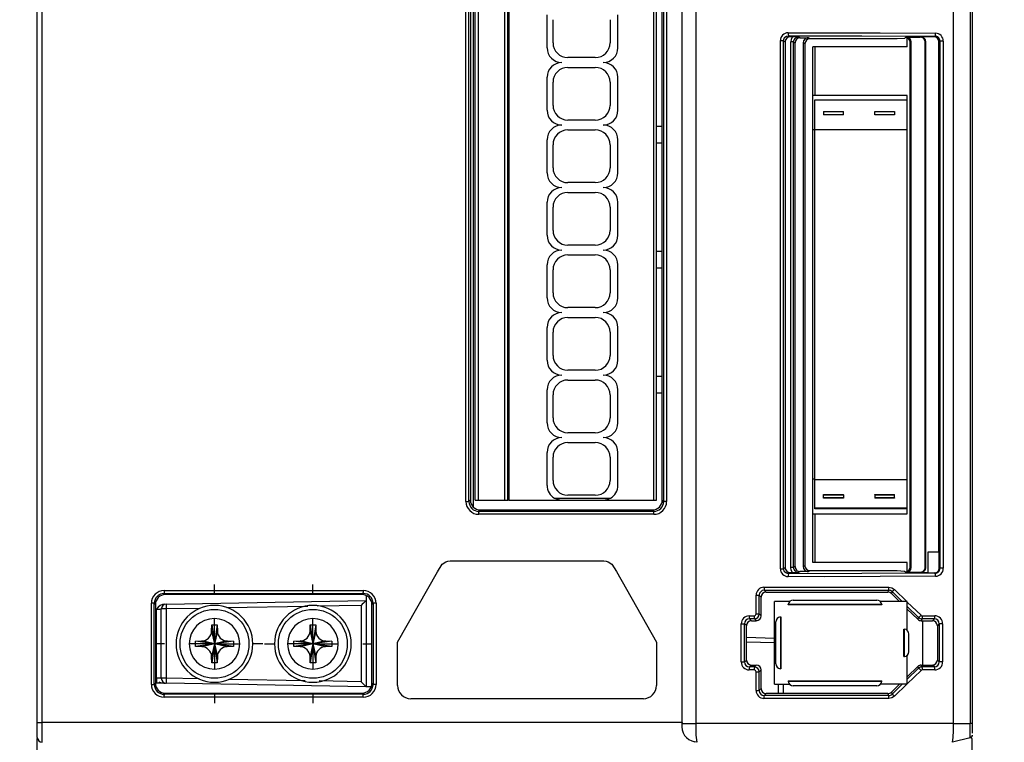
# Model space of a CAD drawing. Header units: millimetres. Extents: x 0 to 1118, y 0 to 864.
# Tile 5 of 24: x 310 to 410, y 259 to 332. Entities that reach past the tile are written whole.
import ezdxf

# ---------------------------------------------------------------- set-up
doc = ezdxf.new("R2010")
doc.units = ezdxf.units.MM
doc.header["$LTSCALE"] = 4
doc.linetypes.add('CENTERX2', pattern=[20.32, 12.7, -2.54, 2.54, -2.54])
doc.layers.add('CENTER', color=40, linetype='CENTERX2')
doc.layers.add('DIMENSIONS', color=140, linetype='Continuous', lineweight=25)
doc.styles.add('SLDTEXTSTYLE0', font='TXT', dxfattribs={"width": 0.7})
doc.dimstyles.new('SLDDIMSTYLE2', dxfattribs={"dimtxt": 8.632031, "dimasz": 13.208, "dimexe": 0, "dimexo": 0.0625, "dimgap": 2.158008, "dimtad": 0, "dimtih": 1, "dimtoh": 1, "dimrnd": 1e-09, "dimzin": 4, "dimdsep": 46, "dimtxsty": 'SLDTEXTSTYLE0', "dimsah": 1, "dimcen": 0.09, "dimadec": 0, "dimazin": 1, "dimtfac": 1, "dimtofl": 0, "dimtmove": 0, "dimatfit": 3, "dimfxl": 0, "dimfrac": 2, "dimtolj": 1, "dimtzin": 12, "dimarcsym": 0})
doc.dimstyles.new('SLDDIMSTYLE3', dxfattribs={"dimtxt": 8.632031, "dimasz": 13.208, "dimexe": 0, "dimexo": 0.0625, "dimgap": 2.158008, "dimtad": 0, "dimtih": 1, "dimtoh": 1, "dimrnd": 1e-09, "dimzin": 12, "dimdsep": 46, "dimtxsty": 'SLDTEXTSTYLE0', "dimsah": 1, "dimcen": 0.09, "dimadec": 0, "dimazin": 3, "dimtfac": 1, "dimtmove": 0, "dimatfit": 0, "dimfxl": 0, "dimfrac": 2, "dimtolj": 1, "dimtzin": 12, "dimarcsym": 0})

# ---------------------------------------------------------------- blocks, each defined once
blk = doc.blocks.new('_D_3')
at = {"layer": 'DIMENSIONS'}
for p, q in [((307.46, 418.61), (256.84, 418.61)), ((269.54, 418.61), (269.54, 344.26)), ((256.72, 328.61), (253.82, 328.61)), ((253.82, 328.61), (253.82, 314.89)), ((282.37, 328.61), (285.27, 328.61)), ((285.27, 328.61), (285.27, 314.89)), ((253.82, 314.89), (256.72, 314.89)), ((285.27, 314.89), (282.37, 314.89)), ((269.54, 238.61), (269.54, 312.95)), ((362.55, 238.61), (256.84, 238.61))]:
    blk.add_line(p, q, dxfattribs=at)
for points in [[(269.54, 418.61), (267.51, 405.4), (271.58, 405.4)], [(269.54, 238.61), (271.58, 251.82), (267.51, 251.82)]]:
    blk.add_solid(points, dxfattribs=at)
at = {"layer": 'DIMENSIONS', "char_height": 8.467, "attachment_point": 1, "style": 'SLDTEXTSTYLE0'}
for s, insert in [('180.0', (253.13, 341.45)), ('7.09', (256.72, 325.8))]:
    blk.add_mtext(s, dxfattribs=dict(at, insert=insert))
blk = doc.blocks.new('_D_4')
at = {"layer": 'DIMENSIONS'}
for p, q in [((410.41, 413.11), (457.22, 413.11)), ((444.52, 413.11), (444.52, 343.75)), ((431.7, 328.1), (428.8, 328.1)), ((428.8, 328.1), (428.8, 314.38)), ((457.35, 328.1), (460.25, 328.1)), ((460.25, 328.1), (460.25, 314.38)), ((428.8, 314.38), (431.7, 314.38)), ((460.25, 314.38), (457.35, 314.38)), ((444.52, 243.09), (444.52, 312.45)), ((410.41, 243.09), (457.22, 243.09))]:
    blk.add_line(p, q, dxfattribs=at)
for points in [[(444.52, 413.11), (442.49, 399.9), (446.55, 399.9)], [(444.52, 243.09), (446.55, 256.3), (442.49, 256.3)]]:
    blk.add_solid(points, dxfattribs=at)
at = {"layer": 'DIMENSIONS', "char_height": 8.467, "attachment_point": 1, "style": 'SLDTEXTSTYLE0'}
for s, insert in [('170.0', (428.11, 340.95)), ('6.69', (431.7, 325.29))]:
    blk.add_mtext(s, dxfattribs=dict(at, insert=insert))
blk = doc.blocks.new('_D_7')
at = {"layer": 'DIMENSIONS'}
for p, q in [((290.23, 243.09), (290.23, 268.49)), ((389.67, 243.09), (277.53, 243.09)), ((362.36, 238.61), (277.53, 238.61)), ((290.23, 211.6), (290.23, 238.61)), ((234, 211.6), (231.1, 211.6)), ((231.1, 211.6), (231.1, 197.88)), ((259.65, 211.6), (262.55, 211.6)), ((262.55, 211.6), (262.55, 197.88)), ((275.21, 211.6), (290.23, 211.6)), ((231.1, 197.88), (234, 197.88)), ((262.55, 197.88), (259.65, 197.88))]:
    blk.add_line(p, q, dxfattribs=at)
for points in [[(290.23, 243.09), (292.26, 256.3), (288.2, 256.3)], [(290.23, 238.61), (288.2, 225.4), (292.26, 225.4)]]:
    blk.add_solid(points, dxfattribs=at)
at = {"layer": 'DIMENSIONS', "char_height": 8.467, "attachment_point": 1, "style": 'SLDTEXTSTYLE0'}
for s, insert in [('4.5', (237.59, 224.45)), ('0.18', (234, 208.8))]:
    blk.add_mtext(s, dxfattribs=dict(at, insert=insert))
blk = doc.blocks.new('SW_CENTERMARKSYMBOL_0')
at = {"layer": 'CENTER', "color": 0}
for p, q in [((0, 5.08), (0, 6.04)), ((0, 0), (0, 2.54)), ((-5.08, 0), (-6.04, 0)), ((0, 0), (-2.54, 0)), ((0, 0), (0, -2.54)), ((0, 0), (2.54, 0)), ((5.08, 0), (6.04, 0)), ((0, -5.08), (0, -6.04))]:
    blk.add_line(p, q, dxfattribs=at)
blk = doc.blocks.new('SW_CENTERMARKSYMBOL_1')
at = {"layer": 'CENTER', "color": 0}
for p, q in [((0, 5.08), (0, 6.04)), ((0, 0), (0, 2.54)), ((-5.08, 0), (-6.04, 0)), ((0, 0), (-2.54, 0)), ((0, 0), (0, -2.54)), ((0, 0), (2.54, 0)), ((5.08, 0), (6.04, 0)), ((0, -5.08), (0, -6.04))]:
    blk.add_line(p, q, dxfattribs=at)

msp = doc.modelspace()

# ---------------------------------------------------------------- linework, layer by layer
for p, q in [((378.95, 387.263), (378.95, 260.505)), ((405.123, 260.506), (405.123, 387.263)), ((406.811, 387.514), (406.811, 260.506)), ((407.036, 387.684), (407.036, 260.505)), ((312.036, 260.606), (312.036, 386.894)), ((312.536, 260.606), (312.536, 386.894)), ((377.547, 260.606), (377.547, 386.894)), ((356.336, 374.618), (356.336, 282.493)), ((355.594, 283.062), (355.594, 374.049)), ((355.894, 283.062), (355.894, 374.049)), ((356.036, 373.907), (356.036, 283.204)), ((356.536, 283.206), (356.536, 373.906)), ((356.836, 373.906), (356.836, 283.206)), ((359.549, 283.206), (359.549, 373.906)), ((359.83, 283.206), (359.83, 373.906)), ((359.941, 373.906), (359.941, 283.206)), ((374.636, 373.906), (374.636, 283.206)), ((374.936, 283.206), (374.936, 373.906)), ((375.536, 283.204), (375.536, 373.907)), ((375.679, 374.049), (375.679, 283.062)), ((375.978, 374.049), (375.978, 283.062)), ((363.836, 329.156), (363.836, 332.506)), ((371.036, 329.156), (371.036, 332.506)), ((364.436, 329.656), (364.436, 332.006)), ((370.236, 332.006), (370.236, 329.656)), ((388.335, 330.676), (392.036, 330.681)), ((388.536, 330.265), (388.35, 330.377)), ((388.773, 330.265), (388.536, 330.265)), ((389.386, 330.25), (389.536, 330.16)), ((389.536, 330.16), (390.361, 330.16)), ((390.536, 330.056), (390.361, 330.16)), ((400.236, 330.187), (400.158, 330.108)), ((400.328, 330.241), (400.236, 330.187)), ((400.328, 330.241), (401.737, 330.241)), ((401.776, 330.265), (401.737, 330.241)), ((403.137, 330.265), (401.776, 330.265)), ((403.257, 330.337), (403.137, 330.265)), ((387.536, 276.235), (387.536, 329.876)), ((387.536, 329.876), (387.75, 329.876)), ((387.75, 329.876), (387.853, 329.876)), ((387.853, 276.235), (387.853, 329.876)), ((387.853, 329.876), (388.036, 329.767)), ((388.036, 329.767), (388.036, 276.344)), ((388.586, 276.359), (388.586, 329.752)), ((388.789, 329.752), (388.586, 329.752)), ((388.885, 329.752), (388.789, 329.752)), ((388.885, 276.359), (388.885, 329.752)), ((388.885, 329.752), (389.036, 329.662)), ((389.036, 276.449), (389.036, 329.662)), ((389.861, 329.662), (389.861, 276.449)), ((390.036, 329.557), (389.861, 329.662)), ((390.036, 329.557), (390.036, 276.554)), ((399.405, 330.056), (390.536, 330.056)), ((391.036, 329.256), (390.836, 329.256)), ((390.836, 324.305), (390.836, 329.256)), ((391.036, 329.256), (391.036, 324.305)), ((400.436, 329.256), (391.036, 329.256)), ((400.158, 330.108), (399.405, 330.056)), ((400.436, 329.256), (400.436, 330.143)), ((400.828, 329.743), (400.736, 329.688)), ((400.736, 276.423), (400.736, 329.688)), ((400.828, 276.368), (400.828, 329.743)), ((402.276, 329.767), (402.236, 329.743)), ((402.236, 276.368), (402.236, 329.743)), ((402.276, 329.767), (402.276, 276.344)), ((403.636, 329.767), (403.747, 329.833)), ((403.636, 277.906), (403.636, 329.767)), ((403.861, 329.833), (403.747, 329.833)), ((403.747, 329.833), (403.747, 276.278)), ((404.046, 329.833), (403.861, 329.833)), ((404.093, 329.833), (404.046, 329.833)), ((404.093, 329.833), (404.093, 276.278)), ((368.736, 328.156), (365.936, 328.156)), ((365.936, 327.156), (368.736, 327.156)), ((363.836, 322.806), (363.836, 326.156)), ((364.436, 323.306), (364.436, 325.656)), ((370.236, 325.656), (370.236, 323.306)), ((371.036, 322.806), (371.036, 326.156)), ((400.436, 324.305), (390.836, 324.305)), ((390.836, 320.805), (390.836, 324.305)), ((400.436, 323.869), (400.436, 324.305)), ((391.036, 323.869), (400.436, 323.869)), ((391.036, 323.825), (391.036, 323.869)), ((400.436, 323.825), (391.036, 323.825)), ((391.036, 320.805), (391.036, 323.825)), ((400.436, 323.825), (400.436, 323.869)), ((400.436, 320.805), (400.436, 323.825)), ((391.936, 322.696), (393.936, 322.696)), ((391.936, 322.683), (391.936, 322.696)), ((391.936, 322.683), (391.936, 322.356)), ((391.936, 322.683), (393.936, 322.683)), ((391.936, 322.356), (391.936, 322.343)), ((393.936, 322.356), (391.936, 322.356)), ((393.936, 322.343), (391.936, 322.343)), ((393.936, 322.683), (393.936, 322.696)), ((393.936, 322.356), (393.936, 322.683)), ((393.936, 322.356), (393.936, 322.343)), ((397.136, 322.696), (399.136, 322.696)), ((397.136, 322.683), (397.136, 322.696)), ((397.136, 322.356), (397.136, 322.683)), ((397.136, 322.683), (399.136, 322.683)), ((397.136, 322.356), (397.136, 322.343)), ((399.136, 322.356), (397.136, 322.356)), ((399.136, 322.343), (397.136, 322.343)), ((399.136, 322.696), (399.136, 322.683)), ((399.136, 322.683), (399.136, 322.356)), ((399.136, 322.356), (399.136, 322.343)), ((368.736, 321.806), (365.936, 321.806)), ((374.936, 321.206), (375.536, 321.206)), ((365.936, 320.806), (368.736, 320.806)), ((390.836, 285.366), (390.836, 320.805)), ((391.036, 320.805), (390.836, 320.805)), ((391.036, 285.305), (391.036, 320.805)), ((400.436, 320.805), (391.036, 320.805)), ((400.436, 285.305), (400.436, 320.805)), ((363.836, 316.456), (363.836, 319.806)), ((364.436, 316.956), (364.436, 319.306)), ((370.236, 319.306), (370.236, 316.956)), ((371.036, 316.456), (371.036, 319.806)), ((374.936, 319.506), (375.536, 319.506)), ((368.736, 315.456), (365.936, 315.456)), ((365.936, 314.456), (368.736, 314.456)), ((363.836, 310.106), (363.836, 313.456)), ((371.036, 310.106), (371.036, 313.456)), ((364.436, 310.606), (364.436, 312.956)), ((370.236, 312.956), (370.236, 310.606)), ((368.736, 309.106), (365.936, 309.106)), ((374.936, 308.506), (375.536, 308.506)), ((365.936, 308.106), (368.736, 308.106)), ((363.836, 303.756), (363.836, 307.106)), ((364.436, 304.256), (364.436, 306.606)), ((370.236, 306.606), (370.236, 304.256)), ((371.036, 303.756), (371.036, 307.106)), ((374.936, 306.806), (375.536, 306.806)), ((368.736, 302.756), (365.936, 302.756)), ((365.936, 301.756), (368.736, 301.756)), ((363.836, 297.406), (363.836, 300.756)), ((364.436, 297.906), (364.436, 300.256)), ((370.236, 300.256), (370.236, 297.906)), ((371.036, 297.406), (371.036, 300.756)), ((368.736, 296.406), (365.936, 296.406)), ((365.936, 295.406), (368.736, 295.406)), ((374.936, 295.806), (375.536, 295.806)), ((363.836, 291.056), (363.836, 294.406)), ((371.036, 291.056), (371.036, 294.406)), ((364.436, 291.556), (364.436, 293.906)), ((370.236, 293.906), (370.236, 291.556)), ((374.936, 294.106), (375.536, 294.106)), ((368.736, 290.056), (365.936, 290.056)), ((365.936, 289.056), (368.736, 289.056)), ((363.836, 284.706), (363.836, 288.056)), ((364.436, 285.206), (364.436, 287.556)), ((370.236, 287.556), (370.236, 285.206)), ((371.036, 284.706), (371.036, 288.056)), ((390.836, 285.366), (391.036, 285.366)), ((390.836, 281.806), (390.836, 285.366)), ((391.036, 285.305), (400.436, 285.305)), ((391.036, 282.375), (391.036, 285.305)), ((400.436, 282.375), (400.436, 285.305)), ((356.036, 283.204), (355.894, 283.062)), ((356.536, 283.206), (356.836, 283.206)), ((356.836, 283.206), (359.549, 283.206)), ((359.549, 283.206), (359.83, 283.206)), ((359.941, 283.206), (359.83, 283.206)), ((359.941, 283.206), (365.336, 283.206)), ((364.592, 283.403), (370.281, 283.403)), ((365.336, 283.206), (369.536, 283.206)), ((368.736, 283.706), (365.936, 283.706)), ((369.536, 283.206), (374.636, 283.206)), ((374.636, 283.206), (374.936, 283.206)), ((375.679, 283.062), (375.536, 283.204)), ((391.936, 283.768), (393.936, 283.768)), ((391.936, 283.756), (391.936, 283.768)), ((391.936, 283.428), (391.936, 283.756)), ((391.936, 283.756), (393.936, 283.756)), ((391.936, 283.415), (391.936, 283.428)), ((393.936, 283.428), (391.936, 283.428)), ((393.936, 283.415), (391.936, 283.415)), ((393.936, 283.756), (393.936, 283.768)), ((393.936, 283.756), (393.936, 283.428)), ((393.936, 283.428), (393.936, 283.415)), ((397.136, 283.768), (399.136, 283.768)), ((397.136, 283.756), (397.136, 283.768)), ((397.136, 283.756), (397.136, 283.428)), ((397.136, 283.756), (399.136, 283.756)), ((397.136, 283.428), (397.136, 283.415)), ((399.136, 283.428), (397.136, 283.428)), ((399.136, 283.415), (397.136, 283.415)), ((399.136, 283.756), (399.136, 283.768)), ((399.136, 283.428), (399.136, 283.756)), ((399.136, 283.428), (399.136, 283.415)), ((355.594, 283.062), (355.801, 283.062)), ((356.893, 282.063), (357.035, 282.206)), ((357.035, 282.206), (374.537, 282.206)), ((374.537, 282.206), (374.68, 282.063)), ((375.978, 283.062), (375.772, 283.062)), ((400.436, 282.375), (391.036, 282.375)), ((391.036, 282.33), (391.036, 282.375)), ((400.436, 282.33), (391.036, 282.33)), ((400.436, 282.33), (400.436, 282.375)), ((400.436, 281.806), (400.436, 282.33)), ((374.68, 282.063), (356.893, 282.063)), ((356.893, 281.764), (356.893, 281.97)), ((374.68, 281.764), (356.893, 281.764)), ((374.68, 281.764), (374.68, 281.97)), ((390.836, 281.806), (400.436, 281.806)), ((390.836, 276.855), (390.836, 281.806)), ((391.036, 281.806), (391.036, 276.855)), ((402.536, 277.906), (402.536, 275.814)), ((403.689, 277.906), (402.536, 277.906)), ((403.689, 276.313), (403.689, 277.906)), ((353.983, 277.035), (369.614, 277.035)), ((387.536, 276.235), (387.75, 276.235)), ((387.75, 276.235), (387.853, 276.235)), ((388.036, 276.344), (387.853, 276.235)), ((388.789, 276.359), (388.586, 276.359)), ((388.885, 276.359), (388.789, 276.359)), ((389.036, 276.449), (388.885, 276.359)), ((389.861, 276.449), (390.036, 276.554)), ((391.036, 276.855), (390.836, 276.855)), ((400.436, 276.855), (391.036, 276.855)), ((400.436, 275.968), (400.436, 276.855)), ((400.736, 276.423), (400.828, 276.368)), ((402.236, 276.368), (402.276, 276.344)), ((403.689, 276.313), (403.747, 276.278)), ((403.861, 276.278), (403.747, 276.278)), ((404.046, 276.278), (403.861, 276.278)), ((404.093, 276.278), (404.046, 276.278)), ((348.64, 268.766), (352.705, 275.938)), ((370.891, 275.94), (374.956, 268.77)), ((392.036, 275.43), (388.335, 275.435)), ((388.35, 275.734), (388.536, 275.846)), ((388.536, 275.846), (388.773, 275.846)), ((389.536, 275.951), (389.386, 275.861)), ((390.361, 275.951), (389.536, 275.951)), ((390.361, 275.951), (390.536, 276.056)), ((390.536, 276.056), (399.405, 276.056)), ((399.405, 276.056), (400.158, 276.003)), ((400.158, 276.003), (400.236, 275.924)), ((400.236, 275.924), (400.328, 275.87)), ((401.737, 275.87), (400.328, 275.87)), ((401.737, 275.87), (401.776, 275.846)), ((401.776, 275.846), (402.536, 275.846)), ((402.536, 275.814), (403.189, 275.814)), ((403.257, 275.774), (403.189, 275.814)), ((385.868, 274.349), (392.036, 274.349)), ((392.036, 274.349), (398.575, 274.349)), ((324.919, 274.021), (345.154, 274.021)), ((324.919, 274.021), (324.919, 273.815)), ((324.919, 273.722), (345.154, 273.722)), ((325.035, 273.606), (324.919, 273.722)), ((345.037, 273.606), (325.035, 273.606)), ((345.154, 273.722), (345.037, 273.606)), ((345.154, 274.021), (345.154, 273.815)), ((345.436, 273.519), (345.436, 273.006)), ((385.071, 271.651), (385.071, 273.547)), ((385.071, 273.547), (385.291, 273.547)), ((385.291, 273.547), (385.398, 273.547)), ((385.398, 271.651), (385.398, 273.547)), ((385.589, 273.354), (385.398, 273.547)), ((385.589, 271.458), (385.589, 273.354)), ((385.89, 274.051), (385.893, 274.051)), ((385.893, 274.051), (392.036, 274.05)), ((385.893, 274.051), (386.087, 273.856)), ((386.084, 273.856), (386.087, 273.856)), ((386.087, 273.856), (392.036, 273.856)), ((392.036, 274.05), (398.545, 274.051)), ((392.036, 273.856), (398.467, 273.856)), ((398.467, 273.856), (398.545, 274.051)), ((398.467, 273.856), (398.471, 273.856)), ((398.545, 274.051), (398.549, 274.051)), ((398.892, 273.908), (398.815, 273.714)), ((398.815, 273.714), (399.65, 272.904)), ((399.926, 272.904), (398.892, 273.908)), ((399.127, 274.123), (400.386, 272.904)), ((323.621, 264.488), (323.621, 272.723)), ((323.827, 272.723), (323.621, 272.723)), ((323.92, 264.488), (323.92, 272.723)), ((323.92, 272.723), (324.036, 272.607)), ((324.036, 272.607), (324.036, 264.604)), ((324.147, 265.122), (324.147, 272.134)), ((325.128, 272.151), (324.636, 272.151)), ((324.636, 265.105), (324.636, 272.151)), ((325.128, 272.651), (345.436, 273.006)), ((328.555, 272.211), (325.128, 272.151)), ((325.128, 272.151), (325.128, 265.105)), ((339.517, 272.402), (331.278, 272.258)), ((344.928, 272.497), (340.472, 272.419)), ((344.928, 272.497), (344.928, 264.76)), ((345.436, 273.006), (345.436, 264.251)), ((346.036, 272.607), (346.152, 272.723)), ((346.036, 264.604), (346.036, 272.607)), ((346.152, 272.723), (346.152, 264.488)), ((346.452, 272.723), (346.245, 272.723)), ((346.452, 272.723), (346.452, 264.488)), ((386.936, 264.504), (386.936, 272.904)), ((388.48, 272.904), (386.936, 272.904)), ((388.339, 272.564), (388.342, 272.606)), ((397.836, 272.564), (388.339, 272.564)), ((397.834, 272.606), (388.342, 272.606)), ((388.839, 273.056), (397.336, 273.056)), ((400.436, 272.904), (397.695, 272.904)), ((397.834, 272.606), (397.836, 272.564)), ((400.436, 269.965), (400.436, 272.904)), ((400.436, 272.855), (401.828, 271.508)), ((400.436, 272.139), (401.506, 271.098)), ((401.582, 271.292), (400.437, 272.407)), ((384.389, 271.151), (384.393, 271.151)), ((384.897, 271.151), (384.393, 271.151)), ((384.393, 271.151), (384.588, 270.956)), ((384.901, 271.151), (384.897, 271.151)), ((384.897, 271.151), (385.091, 270.956)), ((385.071, 271.651), (385.291, 271.651)), ((385.291, 271.651), (385.398, 271.651)), ((385.398, 271.651), (385.589, 271.458)), ((387.581, 271.335), (387.539, 271.333)), ((387.539, 271.333), (387.539, 266.078)), ((387.581, 271.335), (387.581, 266.076)), ((401.582, 271.292), (401.506, 271.098)), ((401.932, 271.152), (401.853, 270.956)), ((401.932, 271.152), (401.926, 271.152)), ((403.186, 271.153), (401.932, 271.152)), ((401.967, 271.451), (403.227, 271.451)), ((402.99, 270.956), (403.186, 271.153)), ((403.186, 271.153), (403.192, 271.152)), ((329.744, 269.898), (329.753, 270.544)), ((329.753, 270.544), (330.32, 270.544)), ((329.753, 270.544), (330.036, 268.606)), ((330.32, 270.544), (330.036, 268.606)), ((330.32, 270.544), (330.329, 269.898)), ((339.744, 269.898), (339.753, 270.544)), ((339.753, 270.544), (340.32, 270.544)), ((339.753, 270.544), (340.036, 268.606)), ((340.32, 270.544), (340.036, 268.606)), ((340.32, 270.544), (340.329, 269.898)), ((383.566, 266.765), (383.566, 270.646)), ((383.566, 270.646), (383.789, 270.646)), ((383.789, 270.646), (383.898, 270.646)), ((383.898, 266.765), (383.898, 270.646)), ((384.089, 270.453), (383.898, 270.646)), ((384.089, 266.958), (384.089, 270.453)), ((384.588, 270.956), (384.583, 270.956)), ((384.588, 270.956), (385.091, 270.956)), ((385.091, 270.956), (385.095, 270.956)), ((387.089, 266.576), (387.089, 270.836)), ((401.849, 270.956), (401.853, 270.956)), ((401.853, 270.956), (402.99, 270.956)), ((402.003, 266.455), (402.003, 270.956)), ((402.998, 270.956), (402.99, 270.956)), ((403.68, 270.644), (403.489, 270.451)), ((403.489, 270.451), (403.489, 266.96)), ((403.794, 270.644), (403.68, 270.644)), ((403.68, 270.644), (403.68, 266.767)), ((403.978, 270.644), (403.794, 270.644)), ((404.026, 270.644), (403.978, 270.644)), ((404.026, 270.644), (404.026, 266.767)), ((329.744, 269.898), (330.036, 268.606)), ((330.329, 269.898), (330.036, 268.606)), ((339.744, 269.898), (340.036, 268.606)), ((340.329, 269.898), (340.036, 268.606)), ((384.089, 269.269), (386.936, 269.195)), ((400.098, 270.105), (400.139, 270.103)), ((400.098, 267.306), (400.098, 270.105)), ((400.139, 267.308), (400.139, 270.103)), ((400.589, 267.806), (400.589, 269.606)), ((328.096, 268.606), (328.098, 268.889)), ((328.098, 268.322), (328.096, 268.606)), ((328.098, 268.889), (328.744, 268.898)), ((330.036, 268.606), (328.098, 268.889)), ((330.036, 268.606), (328.098, 268.322)), ((328.744, 268.313), (328.098, 268.322)), ((330.036, 268.606), (328.744, 268.898)), ((330.036, 268.606), (328.744, 268.313)), ((330.036, 268.606), (329.744, 267.313)), ((330.036, 268.606), (329.753, 266.667)), ((331.329, 268.898), (330.036, 268.606)), ((331.974, 268.889), (330.036, 268.606)), ((330.036, 268.606), (330.329, 267.313)), ((331.329, 268.313), (330.036, 268.606)), ((330.036, 268.606), (330.32, 266.667)), ((331.974, 268.322), (330.036, 268.606)), ((331.329, 268.898), (331.974, 268.889)), ((331.974, 268.322), (331.329, 268.313)), ((331.974, 268.889), (331.974, 268.322)), ((338.096, 268.606), (338.098, 268.889)), ((338.098, 268.322), (338.096, 268.606)), ((338.098, 268.889), (338.744, 268.898)), ((340.036, 268.606), (338.098, 268.889)), ((340.036, 268.606), (338.098, 268.322)), ((338.744, 268.313), (338.098, 268.322)), ((340.036, 268.606), (338.744, 268.898)), ((340.036, 268.606), (338.744, 268.313)), ((340.036, 268.606), (339.744, 267.313)), ((340.036, 268.606), (339.753, 266.667)), ((341.329, 268.898), (340.036, 268.606)), ((341.974, 268.889), (340.036, 268.606)), ((340.036, 268.606), (340.329, 267.313)), ((341.329, 268.313), (340.036, 268.606)), ((340.036, 268.606), (340.32, 266.667)), ((341.974, 268.322), (340.036, 268.606)), ((341.329, 268.898), (341.974, 268.889)), ((341.974, 268.322), (341.329, 268.313)), ((341.974, 268.889), (341.974, 268.322)), ((348.64, 264.377), (348.64, 268.766)), ((374.956, 268.77), (374.956, 264.377)), ((386.936, 268.695), (384.089, 268.769)), ((329.753, 266.667), (329.744, 267.313)), ((330.329, 267.313), (330.32, 266.667)), ((339.753, 266.667), (339.744, 267.313)), ((340.329, 267.313), (340.32, 266.667)), ((400.098, 267.306), (400.139, 267.308)), ((400.436, 264.504), (400.436, 267.446)), ((330.32, 266.667), (329.753, 266.667)), ((340.32, 266.667), (339.753, 266.667)), ((383.566, 266.765), (383.789, 266.765)), ((383.789, 266.765), (383.898, 266.765)), ((383.898, 266.765), (384.089, 266.958)), ((384.393, 266.26), (384.389, 266.26)), ((384.587, 266.455), (384.393, 266.26)), ((384.897, 266.26), (384.393, 266.26)), ((384.587, 266.456), (384.583, 266.456)), ((384.587, 266.455), (385.091, 266.456)), ((385.091, 266.456), (384.897, 266.26)), ((384.897, 266.26), (384.901, 266.26)), ((385.095, 266.455), (385.091, 266.456)), ((400.436, 265.272), (401.506, 266.313)), ((401.506, 266.313), (401.582, 266.119)), ((401.853, 266.456), (401.849, 266.455)), ((401.932, 266.259), (401.853, 266.456)), ((401.853, 266.455), (402.99, 266.455)), ((401.926, 266.259), (401.932, 266.259)), ((403.186, 266.258), (401.932, 266.259)), ((402.998, 266.456), (402.99, 266.456)), ((403.186, 266.258), (402.99, 266.455)), ((403.192, 266.259), (403.186, 266.258)), ((403.489, 266.96), (403.68, 266.767)), ((403.794, 266.767), (403.68, 266.767)), ((403.978, 266.767), (403.794, 266.767)), ((404.026, 266.767), (403.978, 266.767)), ((385.071, 263.864), (385.071, 265.76)), ((385.071, 265.76), (385.291, 265.76)), ((385.291, 265.76), (385.398, 265.76)), ((385.589, 265.953), (385.398, 265.76)), ((385.398, 263.864), (385.398, 265.76)), ((385.589, 264.057), (385.589, 265.953)), ((387.581, 266.076), (387.539, 266.078)), ((401.828, 265.903), (400.436, 264.556)), ((401.582, 266.119), (400.437, 265.004)), ((403.227, 265.96), (401.967, 265.96)), ((323.621, 264.488), (323.827, 264.488)), ((324.036, 264.604), (323.92, 264.488)), ((324.147, 265.122), (324.036, 265.124)), ((324.146, 264.639), (324.036, 264.642)), ((328.477, 265.047), (325.128, 265.105)), ((345.436, 264.251), (325.128, 264.605)), ((339.267, 264.859), (331.488, 264.994)), ((344.928, 264.76), (340.681, 264.834)), ((345.965, 264.242), (345.436, 264.251)), ((346.152, 264.488), (346.036, 264.604)), ((346.452, 264.488), (346.245, 264.488)), ((386.936, 264.504), (388.484, 264.504)), ((387.345, 263.556), (387.345, 264.504)), ((387.836, 264.504), (387.836, 263.556)), ((388.339, 264.847), (397.836, 264.847)), ((388.339, 264.847), (388.342, 264.806)), ((388.342, 264.806), (397.834, 264.806)), ((397.336, 264.356), (388.839, 264.356)), ((400.436, 264.504), (397.691, 264.504)), ((397.834, 264.806), (397.836, 264.847)), ((398.815, 263.697), (399.646, 264.504)), ((399.922, 264.503), (398.892, 263.503)), ((400.383, 264.504), (399.127, 263.288)), ((324.919, 263.489), (325.035, 263.606)), ((345.154, 263.489), (324.919, 263.489)), ((324.919, 263.19), (324.919, 263.396)), ((345.154, 263.19), (324.919, 263.19)), ((325.035, 263.606), (345.037, 263.606)), ((345.037, 263.606), (345.154, 263.489)), ((345.154, 263.19), (345.154, 263.396)), ((385.071, 263.864), (385.291, 263.864)), ((385.291, 263.864), (385.398, 263.864)), ((385.398, 263.864), (385.589, 264.057)), ((385.893, 263.36), (385.89, 263.36)), ((386.087, 263.556), (385.893, 263.36)), ((392.036, 263.361), (385.893, 263.36)), ((386.087, 263.556), (386.084, 263.556)), ((392.036, 263.556), (386.087, 263.556)), ((398.467, 263.556), (392.036, 263.556)), ((398.545, 263.36), (392.036, 263.361)), ((398.545, 263.36), (398.467, 263.556)), ((398.471, 263.556), (398.467, 263.556)), ((398.549, 263.36), (398.545, 263.36)), ((398.815, 263.697), (398.892, 263.503)), ((373.614, 263.035), (349.983, 263.035)), ((392.036, 263.062), (385.868, 263.061)), ((398.575, 263.062), (392.036, 263.062)), ((312.036, 259.106), (312.036, 260.606)), ((312.036, 260.606), (312.536, 260.606)), ((377.547, 260.606), (312.536, 260.606)), ((312.536, 258.606), (312.536, 260.606)), ((377.547, 260.606), (377.536, 260.503)), ((377.536, 260.503), (378.95, 260.505)), ((405.123, 260.506), (406.811, 260.506)), ((407.036, 260.505), (407.036, 259.545)), ((312.036, 255.725), (312.036, 259.001)), ((379.036, 258.606), (378.837, 258.655)), ((406.809, 259.049), (405.036, 258.606)), ((406.91, 259.074), (407.036, 259.106)), ((407.036, 240.934), (407.036, 259.001))]:
    msp.add_line(p, q)
at = {"flags": 128}
for points in [[(387.998, 330.23), (388.159, 330.338), (388.35, 330.377)], [(388.536, 330.265), (388.345, 330.227), (388.182, 330.119)], [(388.35, 330.377), (395.822, 330.376), (403.257, 330.337)], [(388.773, 330.265), (388.635, 330.025), (388.586, 329.752)], [(392.036, 330.681), (397.679, 330.67), (403.302, 330.637)], [(400.59, 330.041), (400.429, 330.148), (400.236, 330.187)], [(401.776, 330.265), (401.967, 330.227), (402.13, 330.119)], [(403.49, 330.119), (403.329, 330.227), (403.137, 330.265)], [(388.182, 330.119), (388.073, 329.958), (388.036, 329.767)], [(388.885, 329.752), (388.924, 329.945), (389.031, 330.105)], [(389.182, 330.014), (389.075, 329.854), (389.036, 329.662)], [(390.007, 330.014), (389.9, 329.855), (389.861, 329.662)], [(390.182, 329.91), (390.075, 329.749), (390.036, 329.557)], [(390.536, 330.056), (390.345, 330.018), (390.182, 329.91)], [(400.736, 329.688), (400.698, 329.878), (400.59, 330.041)], [(400.828, 329.743), (400.789, 329.936), (400.682, 330.096)], [(402.09, 330.096), (402.198, 329.936), (402.236, 329.743)], [(402.13, 330.119), (402.237, 329.958), (402.276, 329.767)], [(403.636, 329.767), (403.598, 329.957), (403.49, 330.119)], [(364.592, 283.403), (364.951, 283.256), (365.336, 283.206)], [(369.536, 283.206), (369.922, 283.256), (370.281, 283.403)], [(352.705, 275.938), (353.182, 276.691), (353.547, 276.946), (353.758, 277.012), (353.983, 277.035)], [(369.614, 277.035), (369.838, 277.012), (370.049, 276.945), (370.413, 276.691), (370.891, 275.94)], [(388.036, 276.344), (388.074, 276.154), (388.182, 275.992)], [(388.773, 275.846), (388.635, 276.085), (388.586, 276.359)], [(389.031, 276.006), (388.924, 276.166), (388.885, 276.359)], [(389.036, 276.449), (389.075, 276.257), (389.182, 276.097)], [(389.861, 276.449), (389.9, 276.256), (390.007, 276.097)], [(390.036, 276.554), (390.074, 276.364), (390.182, 276.201)], [(390.182, 276.201), (390.344, 276.094), (390.536, 276.056)], [(400.59, 276.07), (400.698, 276.231), (400.736, 276.423)], [(400.682, 276.015), (400.789, 276.175), (400.828, 276.368)], [(402.236, 276.368), (402.198, 276.175), (402.09, 276.015)], [(402.276, 276.344), (402.238, 276.154), (402.13, 275.992)], [(388.35, 275.734), (388.159, 275.773), (387.998, 275.881)], [(388.182, 275.992), (388.344, 275.884), (388.536, 275.846)], [(403.257, 275.774), (395.822, 275.735), (388.35, 275.734)], [(403.302, 275.474), (397.679, 275.441), (392.036, 275.43)], [(400.236, 275.924), (400.427, 275.962), (400.59, 276.07)], [(402.13, 275.992), (401.968, 275.882), (401.776, 275.846)], [(398.575, 274.349), (398.873, 274.29), (399.127, 274.123)], [(398.815, 273.714), (398.656, 273.818), (398.471, 273.856)], [(325.127, 272.16), (325.127, 272.159), (325.127, 272.158), (325.127, 272.157), (325.127, 272.155), (325.127, 272.154), (325.127, 272.153), (325.128, 272.152), (325.128, 272.151)], [(384.365, 271.45), (384.429, 271.45), (384.492, 271.45), (384.555, 271.45), (384.618, 271.45), (384.681, 271.45), (384.745, 271.45), (384.808, 271.45), (384.871, 271.45)], [(401.828, 271.508), (401.892, 271.465), (401.967, 271.451)], [(384.871, 265.961), (384.808, 265.961), (384.745, 265.961), (384.681, 265.961), (384.618, 265.961), (384.555, 265.961), (384.492, 265.961), (384.429, 265.961), (384.365, 265.961)], [(401.967, 265.96), (401.891, 265.945), (401.828, 265.903)], [(324.138, 264.658), (324.297, 264.654), (324.45, 264.651), (324.591, 264.648), (324.715, 264.645)], [(324.636, 265.105), (324.612, 265.106), (324.595, 265.107)], [(325.128, 265.105), (325.031, 265.105), (324.939, 265.105), (324.854, 265.105), (324.78, 265.105), (324.719, 265.105), (324.673, 265.105), (324.646, 265.105), (324.636, 265.105)], [(399.127, 263.288), (398.868, 263.119), (398.575, 263.062)], [(392.036, 260.505), (385.468, 260.505), (378.95, 260.505)], [(405.123, 260.506), (398.604, 260.505), (392.036, 260.505)], [(406.973, 260.506), (406.901, 260.506), (406.811, 260.506)], [(407.036, 260.505), (407.02, 260.505), (406.973, 260.506)], [(406.973, 259.155), (406.9, 259.088), (406.809, 259.049)], [(407.036, 259.34), (407.02, 259.242), (406.973, 259.155)], [(407.019, 259.269), (407.02, 259.266), (407.032, 259.291)]]:
    msp.add_lwpolyline(points, dxfattribs=at)
for centre in [(330.036, 268.606), (340.036, 268.606)]:
    msp.add_circle(centre, 3.5)
for centre, radius, start, end in [((388.337, 329.876), 0.8, 90.09803, 179.96803), ((388.353, 329.878), 0.5, 135.27108, 180.19487), ((390.08, 330.611), 1.746, 177.87421, 187.72745), ((388.739, 316.266), 13.999, 87.35261, 89.8609), ((389.384, 329.749), 0.501, 89.77265, 134.73597), ((389.536, 329.658), 0.503, 90.06805, 134.77923), ((390.361, 329.66), 0.5, 89.96815, 134.87912), ((400.329, 329.741), 0.5, 45.1219, 90.03839), ((401.737, 329.741), 0.5, 45.12636, 90.03135), ((402.698, 330.574), 0.607, 337.07822, 5.98152), ((403.251, 329.846), 0.491, 44.04664, 89.31407), ((403.292, 329.835), 0.802, 359.8335, 89.29717), ((403.24, 329.835), 0.507, 359.75855, 44.07038), ((365.936, 329.656), 1.5, 180, 270.00007), ((368.736, 329.656), 1.5, 270, 0), ((365.336, 329.156), 1.5, 180, 270), ((369.536, 329.156), 1.5, 270, 0), ((365.336, 326.156), 1.5, 90, 180), ((369.536, 326.156), 1.5, 0, 90), ((365.936, 325.656), 1.5, 90, 180), ((368.736, 325.656), 1.5, 360, 90), ((365.936, 323.306), 1.5, 180, 270.00007), ((368.736, 323.306), 1.5, 270, 0), ((365.336, 322.806), 1.5, 180, 270), ((369.536, 322.806), 1.5, 270, 360), ((365.336, 319.806), 1.5, 90, 180), ((369.536, 319.806), 1.5, 0, 90), ((365.936, 319.306), 1.5, 90, 180), ((368.736, 319.306), 1.5, 360, 90), ((365.336, 316.456), 1.5, 180, 270), ((365.936, 316.956), 1.5, 180, 270.00007), ((368.736, 316.956), 1.5, 270, 0), ((369.536, 316.456), 1.5, 270, 0), ((365.336, 313.456), 1.5, 90, 180), ((365.936, 312.956), 1.5, 90, 180), ((368.736, 312.956), 1.5, 360, 90), ((369.536, 313.456), 1.5, 0, 90), ((365.936, 310.606), 1.5, 180, 270.00007), ((368.736, 310.606), 1.5, 270, 0), ((365.336, 310.106), 1.5, 180, 270), ((369.536, 310.106), 1.5, 270, 360), ((365.336, 307.106), 1.5, 90, 180), ((369.536, 307.106), 1.5, 0, 90), ((365.936, 306.606), 1.5, 90, 180), ((368.736, 306.606), 1.5, 360, 90), ((365.936, 304.256), 1.5, 180, 270.00007), ((368.736, 304.256), 1.5, 270, 0), ((365.336, 303.756), 1.5, 180, 270), ((369.536, 303.756), 1.5, 270, 360), ((365.336, 300.756), 1.5, 90, 180), ((369.536, 300.756), 1.5, 0, 90), ((365.936, 300.256), 1.5, 90, 180), ((368.736, 300.256), 1.5, 360, 90), ((365.336, 297.406), 1.5, 180, 270), ((365.936, 297.906), 1.5, 180, 270.00007), ((368.736, 297.906), 1.5, 270, 0), ((369.536, 297.406), 1.5, 270, 0), ((365.336, 294.406), 1.5, 90, 180), ((365.936, 293.906), 1.5, 90, 180), ((368.736, 293.906), 1.5, 360, 90), ((369.536, 294.406), 1.5, 0, 90), ((365.936, 291.556), 1.5, 180, 270.00007), ((368.736, 291.556), 1.5, 270, 0), ((365.336, 291.056), 1.5, 180, 270), ((369.536, 291.056), 1.5, 270, 360), ((365.336, 288.056), 1.5, 90, 180), ((369.536, 288.056), 1.5, 0, 90), ((365.936, 287.556), 1.5, 90, 180), ((368.736, 287.556), 1.5, 360, 90), ((365.936, 285.206), 1.5, 180, 270.00007), ((368.736, 285.206), 1.5, 270, 0), ((365.336, 284.706), 1.5, 180, 240.23242), ((369.536, 284.706), 1.5, 299.76758, 360), ((357.034, 283.203), 0.997, 179.91495, 270.08581), ((374.539, 283.203), 0.997, 269.91494, 0.08582), ((356.891, 283.061), 1.297, 179.94727, 270.05273), ((355.799, 360.498), 77.437, 270.00102, 270.06989), ((356.891, 283.06), 0.997, 179.9181, 270.08649), ((374.681, 283.061), 1.297, 269.94727, 0.05273), ((374.681, 283.06), 0.997, 269.9181, 0.08649), ((375.773, 315.487), 32.425, 269.83309, 269.99757), ((389.303, 281.969), 32.411, 179.83302, 179.99757), ((297.278, 281.969), 77.402, 0.00102, 0.06992), ((388.337, 276.235), 0.8, 180.04134, 269.89255), ((388.353, 276.233), 0.5, 179.8049, 224.72882), ((403.196, 276.307), 0.493, 269.23453, 0.6256), ((403.292, 276.276), 0.802, 270.71074, 0.15855), ((403.24, 276.276), 0.507, 315.92963, 0.24138), ((390.08, 275.5), 1.745, 172.27003, 182.12807), ((388.737, 289.949), 14.103, 270.14835, 272.63814), ((389.384, 276.362), 0.501, 225.26375, 270.22695), ((389.537, 276.455), 0.504, 225.31152, 269.84599), ((390.361, 276.451), 0.5, 225.12186, 270.03382), ((400.329, 276.37), 0.5, 269.9646, 314.87419), ((401.737, 276.37), 0.5, 269.96617, 314.87758), ((403.251, 276.265), 0.491, 270.68571, 315.95316), ((402.698, 275.537), 0.607, 354.01762, 22.92312), ((385.872, 273.549), 0.801, 90.29387, 180.14286), ((387.779, 274.363), 1.911, 180.42218, 189.40963), ((397.036, 274.353), 1.538, 348.66974, 359.85152), ((324.918, 272.724), 1.297, 89.94524, 180.05476), ((324.917, 272.724), 0.997, 89.91349, 180.08194), ((325.035, 272.607), 0.998, 89.96546, 180.03379), ((357.164, 273.816), 32.246, 180.00245, 180.16784), ((345.038, 272.607), 0.998, 359.96401, 90.03523), ((345.155, 272.724), 1.297, 359.94524, 90.05476), ((268.835, 273.816), 76.319, 359.92909, 359.99897), ((345.155, 272.724), 0.997, 359.91351, 90.08191), ((385.896, 273.552), 0.499, 90.75008, 180.64689), ((386.089, 273.356), 0.5, 90.64423, 180.2064), ((398.543, 273.553), 0.498, 45.40851, 89.2809), ((398.019, 275.097), 1.476, 306.29019, 318.69674), ((323.826, 196.487), 76.236, 89.92901, 89.99897), ((325.133, 271.463), 1.193, 96.21358, 145.77762), ((316.94, 488.616), 216.602, 271.90667, 272.02745), ((325.136, 272.151), 0.5, 91, 180), ((332.124, 272.403), 7.001, 177.97187, 181.99292), ((330.036, 268.606), 3.9, 90, 270), ((330.036, 268.606), 3.9, 270, 90), ((340.036, 268.606), 3.9, 90, 270), ((340.036, 268.606), 3.9, 270, 90), ((358.26, 259.675), 18.497, 133.89063, 136.1194), ((346.247, 240.475), 32.248, 90.00245, 90.16783), ((388.839, 272.556), 0.5, 90, 174.26083), ((397.336, 272.556), 0.5, 5.73917, 90), ((330.036, 268.606), 2.571, 90, 180), ((330.036, 268.606), 2.571, 360, 90), ((340.036, 268.606), 2.571, 90, 180), ((340.036, 268.606), 2.571, 0, 90), ((384.368, 270.648), 0.802, 90.18142, 180.15005), ((384.399, 270.65), 0.501, 91.23372, 180.48573), ((385.284, 271.385), 0.92, 175.94422, 194.7076), ((385.863, 271.385), 0.994, 176.23945, 193.59836), ((384.871, 271.651), 0.2, 270.14153, 0.10486), ((384.896, 271.653), 0.502, 270.60364, 359.76969), ((385.089, 271.456), 0.5, 270.7228, 0.19741), ((387.589, 270.836), 0.5, 95.73917, 180), ((400.982, 272.221), 1.107, 302.86354, 319.84668), ((401.93, 271.654), 0.502, 226.19333, 269.55712), ((401.233, 271.384), 0.736, 341.61421, 5.2099), ((402.579, 271.388), 0.651, 338.77238, 5.55849), ((403.178, 270.651), 0.502, 359.16178, 88.35828), ((403.228, 270.653), 0.798, 359.33344, 90.07325), ((384.59, 270.455), 0.5, 90.78922, 180.26863), ((401.856, 271.457), 0.501, 225.74132, 269.19685), ((402.987, 270.454), 0.502, 359.66902, 88.78344), ((328.722, 269.92), 1.022, 271.24236, 358.75764), ((331.351, 269.92), 1.022, 181.24089, 268.75911), ((338.722, 269.92), 1.022, 271.24236, 358.75764), ((341.351, 269.92), 1.022, 181.24089, 268.75911), ((400.089, 269.606), 0.5, 0, 84.26083), ((330.036, 268.606), 2.571, 180, 270), ((328.721, 267.29), 1.023, 1.29231, 88.70769), ((330.036, 268.606), 2.571, 270, 0), ((331.352, 267.29), 1.023, 91.29197, 178.70803), ((340.036, 268.606), 2.571, 180, 270), ((338.721, 267.29), 1.023, 1.29231, 88.70769), ((340.036, 268.606), 2.571, 270, 0), ((341.352, 267.29), 1.023, 91.29197, 178.70803), ((400.089, 267.806), 0.5, 275.73917, 0), ((384.368, 266.763), 0.802, 179.86381, 269.80423), ((384.397, 266.759), 0.499, 179.2672, 269.0129), ((384.59, 266.956), 0.501, 179.75874, 269.18249), ((385.286, 266.026), 0.923, 165.30416, 184.02338), ((385.857, 266.027), 0.988, 166.35872, 183.82534), ((384.896, 265.758), 0.502, 0.22977, 89.39616), ((385.089, 265.955), 0.5, 359.80243, 89.27661), ((387.589, 266.576), 0.5, 180, 264.26083), ((401.855, 265.955), 0.501, 90.79236, 134.26816), ((401.93, 265.757), 0.502, 90.44306, 133.80525), ((401.233, 266.027), 0.736, 354.789, 18.37919), ((402.987, 266.958), 0.502, 271.21736, 0.32894), ((402.583, 266.023), 0.647, 354.36252, 21.31408), ((403.178, 266.76), 0.502, 271.64093, 0.83874), ((403.228, 266.758), 0.798, 269.93383, 0.66082), ((384.871, 265.761), 0.2, 359.86007, 89.88288), ((400.981, 265.189), 1.108, 40.15299, 57.12117), ((324.918, 264.487), 1.297, 179.94417, 270.05583), ((323.826, 340.741), 76.253, 270.00103, 270.07097), ((324.917, 264.487), 0.997, 179.91807, 270.08652), ((325.034, 264.603), 0.998, 179.92199, 270.07877), ((334.005, 264.867), 9.861, 178.5188, 181.32549), ((312.944, -68.96), 334.27, 88.00251, 88.0794), ((325.051, 266.11), 1.503, 243.68657, 270.29827), ((325.136, 265.105), 0.5, 180, 269), ((332.586, 264.853), 7.462, 178.06345, 181.90196), ((325.128, 264.606), 0.000221, 219.77594, 265.09072), ((357.944, 277.265), 18.05, 223.85434, 226.13829), ((345.038, 264.604), 0.998, 269.96852, 0.03224), ((345.155, 264.487), 1.297, 269.94417, 0.05583), ((345.155, 264.487), 0.997, 269.91806, 0.08651), ((346.247, 296.727), 32.239, 269.83212, 269.99755), ((349.987, 264.382), 1.347, 180.1832, 269.80826), ((373.609, 264.381), 1.347, 270.18996, 359.81858), ((388.839, 264.856), 0.5, 185.73917, 270), ((397.336, 264.856), 0.5, 270, 354.26083), ((357.136, 263.395), 32.217, 179.83201, 179.99755), ((268.89, 263.395), 76.264, 0.00103, 0.07097), ((385.871, 263.862), 0.8, 179.82165, 269.77946), ((385.896, 263.859), 0.499, 179.35194, 269.25053), ((386.089, 264.056), 0.5, 179.79218, 269.35632), ((387.145, 263.105), 1.277, 168.49722, 181.96712), ((398.466, 264.055), 0.5, 270.52336, 314.25626), ((397.049, 263.059), 1.526, 0.10593, 11.38175), ((398.543, 263.858), 0.498, 270.7195, 314.59377), ((398.018, 262.314), 1.476, 41.30288, 53.70724), ((379.12, 260.236), 1.606, 170.44856, 259.8565), ((389.392, 260.028), 10.453, 177.38818, 187.82363), ((395.376, 259.996), 9.76, 351.81005, 2.99289), ((147.686, 260.123), 259.125, 359.76236, 0.0846), ((406.737, 259.366), 0.299, 283.47782, 341.0061), ((312.536, 259.106), 0.5, 180.00013, 270)]:
    msp.add_arc(centre, radius, start, end)

# ---------------------------------------------------------------- block references
at = {"layer": 'CENTER'}
for name, p in [('SW_CENTERMARKSYMBOL_1', (330.036, 268.606)), ('SW_CENTERMARKSYMBOL_0', (340.036, 268.606))]:
    msp.add_blockref(name, p, dxfattribs=at)

# ---------------------------------------------------------------- dimensions: what is measured, and where the dimension line sits
at = {"layer": 'DIMENSIONS'}
for base, p1, p2, dimstyle, picture, middle in [((269.543, 418.606), (367.633, 238.607), (312.536, 418.606), 'SLDDIMSTYLE2', '_D_3', (269.543, 328.606)), ((444.522, 413.106), (405.326, 243.092), (405.326, 413.106), 'SLDDIMSTYLE2', '_D_4', (444.522, 328.099)), ((290.229, 243.092), (367.436, 238.606), (394.746, 243.092), 'SLDDIMSTYLE3', '_D_7', (290.229, 211.604))]:
    dim = msp.add_linear_dim(base=base, p1=p1, p2=p2, angle=90, dimstyle=dimstyle, dxfattribs=at)
    dim.commit()
    dim.dimension.update_dxf_attribs({"geometry": picture, "text_midpoint": middle, "dimtype": 160})

doc.saveas('drawing.dxf')
